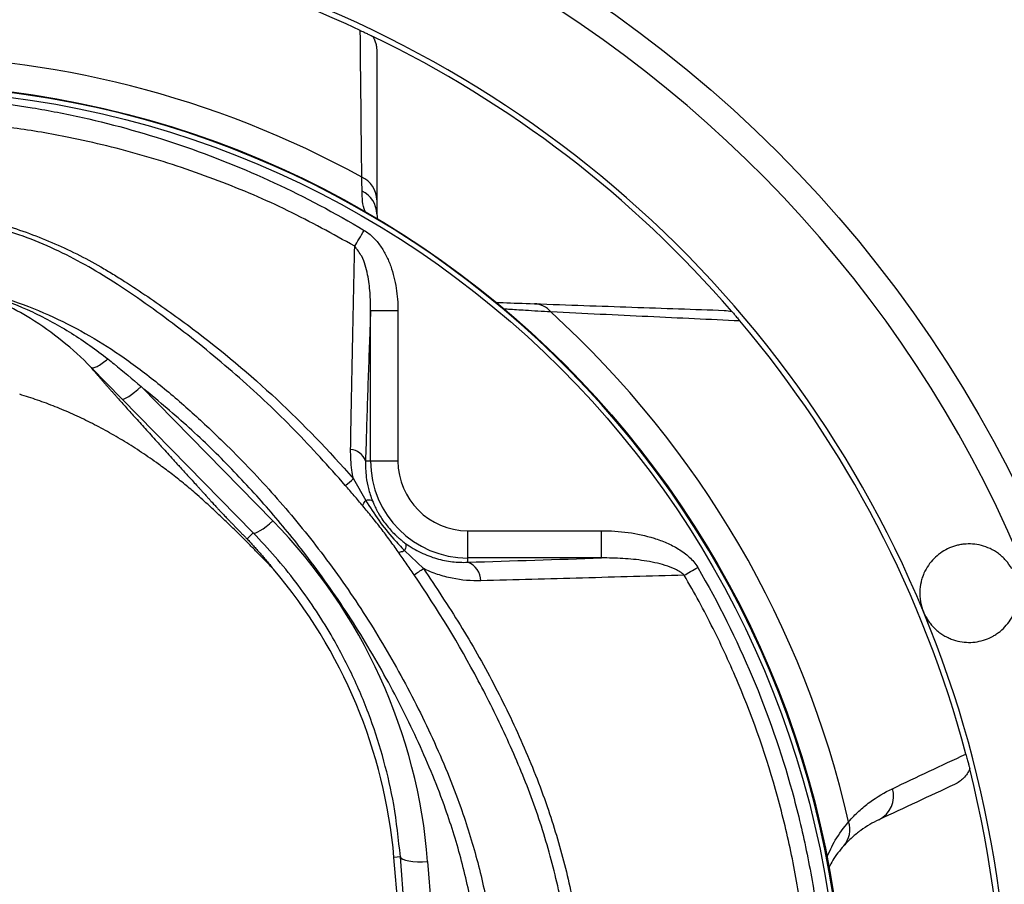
# Model space of a CAD drawing. Header units: millimetres. Extents: x 1924 to 3362, y 1692 to 3130.
# Tile 7 of 9: x 2692 to 3052, y 2468 to 2785. Entities that reach past the tile are written whole.
import ezdxf

# ---------------------------------------------------------------- set-up
doc = ezdxf.new("R2010")
doc.units = ezdxf.units.MM
doc.header["$LTSCALE"] = 2

msp = doc.modelspace()

# ---------------------------------------------------------------- linework, layer by layer
at = {"color": 7, "linetype": 'Continuous', "lineweight": 25}
for p, q in [((2822.29, 2713.56), (2822.56, 2711.35)), ((2820.05, 2623.21), (2820.05, 2678.19)), ((2820.05, 2678.19), (2830.04, 2678.19)), ((2830.04, 2678.19), (2830.04, 2623.21)), ((2729.06, 2645.92), (2717.86, 2657.36)), ((2736.15, 2650.38), (2784.25, 2601.34)), ((2777.16, 2596.88), (2729.06, 2645.92)), ((2818.19, 2623.21), (2820.05, 2623.21)), ((2820.05, 2623.21), (2830.04, 2623.21)), ((2813.74, 2616.73), (2818.27, 2608.8)), ((2777.16, 2596.88), (2774.94, 2594.67)), ((2855.55, 2587.72), (2855.55, 2597.7)), ((2855.55, 2597.7), (2904.51, 2597.7)), ((2904.51, 2587.72), (2904.51, 2597.7)), ((2832.49, 2590.46), (2839.34, 2583.85)), ((2855.55, 2586.16), (2855.55, 2587.72)), ((2904.51, 2587.72), (2855.55, 2587.72)), ((2830.95, 2478.45), (2828.59, 2478.24)), ((2840.11, 2346.53), (2828.59, 2478.24)), ((2840.61, 2354.85), (2830.95, 2478.45)), ((2840.91, 2476.73), (2850.56, 2353.13))]:
    msp.add_line(p, q, dxfattribs=at)
at = {"color": 7, "linetype": 'Continuous', "lineweight": 25, "flags": 128}
for points in [[(2814.26, 2701.73), (2814.62, 2702.34), (2815.01, 2702.99), (2815.43, 2703.69), (2815.86, 2704.41), (2816.31, 2705.17), (2816.78, 2705.94), (2817.25, 2706.73), (2817.72, 2707.52)], [(2729.06, 2645.92), (2729.43, 2645.84), (2729.99, 2645.96), (2730.72, 2646.28), (2731.61, 2646.79), (2732.62, 2647.48), (2733.74, 2648.32), (2734.93, 2649.3), (2736.15, 2650.38)], [(2777.16, 2596.88), (2777.52, 2596.8), (2778.08, 2596.92), (2778.81, 2597.24), (2779.7, 2597.75), (2780.72, 2598.43), (2781.84, 2599.28), (2783.03, 2600.25), (2784.25, 2601.34)], [(2934.7, 2581.41), (2935.26, 2581.73), (2935.83, 2582.06), (2936.43, 2582.41), (2937.05, 2582.77), (2937.68, 2583.14), (2938.33, 2583.52), (2938.98, 2583.9), (2939.63, 2584.28)], [(2830.95, 2478.45), (2831.24, 2477.99), (2831.87, 2477.57), (2832.82, 2477.22), (2834.06, 2476.94), (2835.55, 2476.75), (2837.22, 2476.65), (2839.03, 2476.64), (2840.91, 2476.73)]]:
    msp.add_lwpolyline(points, dxfattribs=at)
at = {"color": 7, "linetype": 'Continuous', "lineweight": 25}
for radius in [719, 685, 681.7, 674, 670, 654, 460, 350, 348]:
    msp.add_circle((2643.42, 2411.08), radius, dxfattribs=at)
for centre, radius, start, end in [((2643.42, 2411.08), 650, 28.40513, 70.74417), ((2643.42, 2411.08), 450, 287.9297, 252.0703), ((2643.42, 2411.08), 408, 64.9307, 115.0693), ((2643.42, 2411.08), 410, 328.415, 80.1696), ((2643.42, 2411.08), 408, 40.832, 64.2108), ((2643.42, 2411.08), 360.4, 61.2374, 118.7626), ((2643.42, 2411.08), 349.74, 92.5601, 87.4399), ((2813.05, 2718.58), 9.24, 0.9796, 65.8307), ((2812.92, 2713.43), 9.37, 0.7559, 64.5546), ((2879.53, 2672.42), 8.28, 39.4486, 87.2811), ((2643.42, 2411.08), 360.4, 12.8533, 47.7097), ((2643.42, 2411.08), 408, 14.9079, 40.1967), ((2812.08, 2620.98), 6.5, 20.0754, 84.2615), ((2855.55, 2623.21), 35.5, 180, 270), ((2855.55, 2623.21), 25.51, 180, 270), ((2715.78, 2730.98), 150.5, 309.1571, 310.6126), ((2852.9, 2579.17), 7.48, 1.5824, 69.2577), ((2641.31, 2461.86), 188, 5, 40.3633), ((2693.46, 2795.56), 257.1, 303.6574, 304.569), ((2643.42, 2411.08), 408, 345.8773, 14.1227), ((3001.63, 2500.61), 9.6, 296.3617, 16.7351), ((2986.21, 2488.41), 9.04, 318.9747, 18.3413)]:
    msp.add_arc(centre, radius, start, end, dxfattribs=at)
msp.add_ellipse((2641.31, 2461.14), major_axis=(0, 200.22), ratio=0.999956, start_param=4.79033, end_param=5.488054, dxfattribs=at)
for points in [[(2816.84, 2727.01), (2816.63, 2745.18), (2816.45, 2763.02), (2816.29, 2780.64)], [(2822.29, 2773.03), (2822.29, 2755.17), (2822.29, 2737.12), (2822.29, 2718.74)], [(2816.95, 2721.9), (2816.91, 2723.52), (2816.88, 2725.22), (2816.84, 2727.01)], [(2822.29, 2718.74), (2822.29, 2716.92), (2822.29, 2715.2), (2822.29, 2713.56)], [(2949.34, 2678.27), (2950.29, 2678.24), (2951.21, 2678.1), (2952.12, 2677.85)], [(2855.55, 2586.16), (2871.87, 2586.68), (2888.21, 2587.2), (2904.51, 2587.72)], [(3010.82, 2503.37), (3019.79, 2507.61), (3028.74, 2511.83), (3037.69, 2516.04)], [(3033.57, 2504.92), (3024.35, 2500.62), (3015.13, 2496.32), (3005.89, 2492.01)]]:
    msp.add_open_spline(points, degree=3, dxfattribs=at)
for points, knots in [([(2816.29, 2780.64), (2816.61, 2780.5), (2816.91, 2780.35), (2817.51, 2780.07), (2817.79, 2779.94), (2818.31, 2779.7), (2818.55, 2779.58), (2818.98, 2779.38), (2819.17, 2779.28), (2819.72, 2779.02), (2820.01, 2778.88), (2820.52, 2778.64), (2820.74, 2778.53), (2820.92, 2778.44)], [0, 0, 0, 0, 0.125, 0.125, 0.25, 0.25, 0.375, 0.375, 0.5, 0.5, 0.75, 0.75, 1, 1, 1, 1]), ([(2820.92, 2778.44), (2821.38, 2777.61), (2821.72, 2776.74), (2822.06, 2775.38), (2822.15, 2774.91), (2822.27, 2773.97), (2822.29, 2773.5), (2822.29, 2773.03)], [0, 0, 0, 0, 0.5, 0.5, 0.75, 0.75, 1, 1, 1, 1]), ([(2677.81, 2754.87), (2684.02, 2754.21), (2690.2, 2753.37), (2699.44, 2751.85), (2702.51, 2751.29), (2708.64, 2750.11), (2711.7, 2749.47), (2726.92, 2746.07), (2738.84, 2742.69), (2762.19, 2734.7), (2773.63, 2730.11), (2796.04, 2719.73), (2807.01, 2713.94), (2817.72, 2707.52)], [0, 0, 0, 0, 0.125, 0.125, 0.1875, 0.1875, 0.25, 0.25, 0.5, 0.5, 0.75, 0.75, 1, 1, 1, 1]), ([(2814.26, 2701.73), (2806.17, 2706.2), (2790.01, 2715.14), (2764.25, 2726.09), (2737.5, 2735.1), (2712.42, 2741.25), (2695.13, 2744.22), (2687.15, 2745.27), (2685.92, 2745.43)], [0, 0, 0, 0, 0.202931, 0.405864, 0.61444, 0.823014, 0.972808, 1, 1, 1, 1]), ([(2810.81, 2614.28), (2804.69, 2621.14), (2792.45, 2634.87), (2772.19, 2653.92), (2750.59, 2671.67), (2732, 2685.01), (2717.06, 2694.32), (2706.04, 2700.05), (2694.54, 2705.02), (2686.52, 2707.54), (2682.5, 2708.8)], [0, 0, 0, 0, 0.171013, 0.342029, 0.516456, 0.690886, 0.767298, 0.843692, 0.921851, 1, 1, 1, 1]), ([(2684.49, 2709.92), (2691, 2708.05), (2697.33, 2705.78), (2709.65, 2700.5), (2715.65, 2697.49), (2722.94, 2693.3), (2724.39, 2692.44), (2727.27, 2690.67), (2728.69, 2689.77), (2732.97, 2687.04), (2735.78, 2685.18), (2744.16, 2679.52), (2749.62, 2675.61), (2765.68, 2663.49), (2775.93, 2654.88), (2795.52, 2636.61), (2804.87, 2626.94), (2813.74, 2616.73)], [0, 0, 0, 0, 0.125, 0.125, 0.25, 0.25, 0.28125, 0.28125, 0.3125, 0.3125, 0.375, 0.375, 0.5, 0.5, 0.75, 0.75, 1, 1, 1, 1]), ([(2817.72, 2707.52), (2818.93, 2706.8), (2820.01, 2705.94), (2821.48, 2704.49), (2821.95, 2703.98), (2822.84, 2702.91), (2823.27, 2702.35), (2824.46, 2700.65), (2825.16, 2699.46), (2826.39, 2696.99), (2826.93, 2695.72), (2828.35, 2691.79), (2828.99, 2689.12), (2829.84, 2683.7), (2830.04, 2680.96), (2830.04, 2678.19)], [0, 0, 0, 0, 0.125, 0.125, 0.1875, 0.1875, 0.25, 0.25, 0.375, 0.375, 0.5, 0.5, 0.75, 0.75, 1, 1, 1, 1]), ([(2812.74, 2627.45), (2812.89, 2635.75), (2813.21, 2652.36), (2813.7, 2676.19), (2814.05, 2692.45), (2814.23, 2700.83), (2814.26, 2701.73)], [0, 0, 0, 0, 0.320705, 0.641324, 0.961688, 1, 1, 1, 1]), ([(2820.05, 2678.19), (2820.04, 2680.38), (2820, 2684.78), (2819.04, 2691.44), (2817.55, 2697.43), (2815.17, 2700.53), (2814.26, 2701.73)], [0, 0, 0, 0, 0.26616, 0.534959, 0.820437, 1, 1, 1, 1]), ([(2717.86, 2657.36), (2717.86, 2657.36), (2714.49, 2661.03), (2707.51, 2667.15), (2696.65, 2675.06), (2685.76, 2680.9), (2675.88, 2684.87), (2669.12, 2686.76), (2665.89, 2687.48), (2665.56, 2687.56), (2665.4, 2687.59), (2665.32, 2687.61), (2665.29, 2687.62), (2665.28, 2687.62), (2665.28, 2687.62), (2665.28, 2687.62), (2665.28, 2687.62)], [0, 0, 0, 0, 0.000002, 0.231557, 0.462978, 0.648909, 0.834815, 0.981819, 0.99129, 0.996027, 0.998397, 0.999589, 0.999894, 0.99996, 0.999994, 1, 1, 1, 1]), ([(2665.29, 2687.62), (2665.29, 2687.62), (2665.31, 2687.61), (2665.33, 2687.61), (2665.34, 2687.61), (2665.37, 2687.6), (2665.39, 2687.6), (2665.45, 2687.59), (2665.5, 2687.58), (2665.62, 2687.56), (2665.71, 2687.54), (2665.96, 2687.5), (2666.13, 2687.47), (2666.64, 2687.37), (2666.97, 2687.31), (2667.98, 2687.11), (2668.65, 2686.98), (2670.66, 2686.55), (2672, 2686.25), (2675.99, 2685.26), (2678.62, 2684.51), (2686.41, 2682.02), (2691.47, 2680.02), (2698.87, 2676.54), (2701.3, 2675.31), (2706.07, 2672.7), (2708.41, 2671.33), (2715.29, 2667.01), (2719.71, 2663.88), (2723.99, 2660.51)], [0, 0, 0, 0, 0.000488, 0.000488, 0.000977, 0.000977, 0.001953, 0.001953, 0.003906, 0.003906, 0.007812, 0.007812, 0.015625, 0.015625, 0.03125, 0.03125, 0.0625, 0.0625, 0.125, 0.125, 0.25, 0.25, 0.5, 0.5, 0.625, 0.625, 0.75, 0.75, 1, 1, 1, 1]), ([(2820.05, 2678.19), (2819.96, 2675.73), (2819.58, 2665.7), (2818.93, 2647.61), (2818.44, 2631.34), (2818.19, 2623.21)], [0, 0, 0, 0, 0.139351, 0.569671, 1, 1, 1, 1]), ([(2865.73, 2681.19), (2866.66, 2681.16), (2870.74, 2681.02), (2875.92, 2680.83), (2879.92, 2680.69)], [0, 0, 0, 0, 0.225892, 1, 1, 1, 1]), ([(2879.92, 2680.69), (2892.21, 2680.27), (2904.05, 2679.85), (2927.11, 2679.05), (2938.34, 2678.65), (2949.34, 2678.27)], [0, 0, 0, 0, 0.5, 0.5, 1, 1, 1, 1]), ([(2955.06, 2674.41), (2944.11, 2674.92), (2932.94, 2675.44), (2909.97, 2676.53), (2898.17, 2677.1), (2885.93, 2677.68)], [0, 0, 0, 0, 0.5, 0.5, 1, 1, 1, 1]), ([(2952.12, 2677.85), (2952.21, 2677.75), (2952.31, 2677.63), (2952.59, 2677.31), (2952.76, 2677.11), (2953.21, 2676.59), (2953.49, 2676.26), (2954.03, 2675.63), (2954.23, 2675.4), (2954.63, 2674.92), (2954.85, 2674.66), (2955.06, 2674.41)], [0, 0, 0, 0, 0.25, 0.25, 0.5, 0.5, 0.75, 0.75, 0.875, 0.875, 1, 1, 1, 1]), ([(2717.86, 2657.36), (2718.04, 2657.22), (2718.33, 2657.19), (2719.08, 2657.35), (2719.55, 2657.53), (2720.63, 2658.08), (2721.25, 2658.46), (2722.56, 2659.37), (2723.27, 2659.91), (2723.99, 2660.51)], [0, 0, 0, 0, 0.25, 0.25, 0.5, 0.5, 0.75, 0.75, 1, 1, 1, 1]), ([(2723.99, 2660.51), (2724.76, 2659.9), (2728.89, 2656.62), (2732.89, 2653.18), (2736.15, 2650.38)], [0, 0, 0, 0, 0.186591, 1, 1, 1, 1]), ([(2717.86, 2657.36), (2718.05, 2657.14), (2718.43, 2656.7), (2719.01, 2656.01), (2719.62, 2655.31), (2720.24, 2654.59), (2720.89, 2653.85), (2721.55, 2653.09), (2722.23, 2652.31), (2722.93, 2651.51), (2723.65, 2650.69), (2724.39, 2649.85), (2725.14, 2648.99), (2725.92, 2648.12), (2726.72, 2647.22), (2728.27, 2645.47), (2730.73, 2642.71), (2734.26, 2638.77), (2738.17, 2634.43), (2741.43, 2630.83), (2744, 2628), (2745.86, 2625.95), (2748.09, 2623.5), (2750.68, 2620.65), (2753.63, 2617.4), (2755.98, 2614.82), (2757.6, 2613.03), (2758.42, 2612.13), (2759.32, 2611.14), (2760.21, 2610.16), (2761.02, 2609.25), (2761.73, 2608.47), (2762.36, 2607.77), (2762.92, 2607.16), (2763.42, 2606.62), (2763.84, 2606.16), (2764.18, 2605.79), (2764.49, 2605.45), (2764.81, 2605.11), (2765.19, 2604.71), (2765.63, 2604.25), (2766.12, 2603.74), (2766.67, 2603.17), (2767.27, 2602.54), (2767.93, 2601.86), (2768.64, 2601.12), (2769.46, 2600.28), (2770.34, 2599.36), (2771.29, 2598.39), (2772.22, 2597.44), (2773.13, 2596.5), (2774.04, 2595.58), (2774.64, 2594.97), (2774.94, 2594.67)], [0, 0, 0, 0, 0.014704, 0.029556, 0.044557, 0.05971, 0.075015, 0.090474, 0.106088, 0.121858, 0.137786, 0.153872, 0.170118, 0.186525, 0.203094, 0.219826, 0.282441, 0.349841, 0.422063, 0.499138, 0.525545, 0.558172, 0.597019, 0.642087, 0.693376, 0.750886, 0.763599, 0.778025, 0.794165, 0.81202, 0.825981, 0.838522, 0.849644, 0.859348, 0.867636, 0.874512, 0.879981, 0.883799, 0.888088, 0.892873, 0.89817, 0.903991, 0.910347, 0.917245, 0.92469, 0.932686, 0.941238, 0.951698, 0.961868, 0.971763, 0.981404, 0.990809, 1, 1, 1, 1]), ([(2850.56, 2353.13), (2852.1, 2358.43), (2855.18, 2369.02), (2858.32, 2385.38), (2860.32, 2402.02), (2861.06, 2419.7), (2860.3, 2438.22), (2857.82, 2457.61), (2853.61, 2476.91), (2847.07, 2497.97), (2837.86, 2520.34), (2825.93, 2544.02), (2812.22, 2567.04), (2797.71, 2587.57), (2783, 2605.59), (2768.42, 2621.37), (2752.9, 2636.45), (2741.74, 2645.74), (2736.15, 2650.38)], [0, 0, 0, 0, 0.049163, 0.098327, 0.148545, 0.198762, 0.256365, 0.313971, 0.373236, 0.432505, 0.510301, 0.588127, 0.667778, 0.747427, 0.810116, 0.872806, 0.936405, 1, 1, 1, 1]), ([(2784.55, 2583.61), (2783.56, 2584.65), (2781.62, 2586.67), (2778.76, 2589.61), (2776.03, 2592.39), (2773.41, 2595.01), (2770.92, 2597.48), (2768.14, 2600.18), (2765.11, 2603.07), (2761.86, 2606.11), (2758.82, 2608.88), (2755.45, 2611.88), (2751.6, 2615.13), (2747.12, 2618.68), (2743.05, 2621.7), (2739.44, 2624.25), (2736.35, 2626.34), (2733.25, 2628.35), (2730.14, 2630.29), (2727.01, 2632.15), (2723.87, 2633.94), (2720.72, 2635.64), (2717.56, 2637.28), (2714.38, 2638.83), (2711.19, 2640.31), (2707.98, 2641.71), (2704.77, 2643.04), (2701.54, 2644.29), (2698.29, 2645.46), (2695.04, 2646.57), (2692.85, 2647.24), (2691.76, 2647.57)], [0, 0, 0, 0, 0.037662, 0.073593, 0.107793, 0.140264, 0.171008, 0.200027, 0.242046, 0.281061, 0.317074, 0.350093, 0.399654, 0.449657, 0.500151, 0.5331, 0.565762, 0.598149, 0.630273, 0.662147, 0.693782, 0.725192, 0.75639, 0.787389, 0.818204, 0.848847, 0.879333, 0.909677, 0.939893, 0.969996, 1, 1, 1, 1]), ([(2813.74, 2616.73), (2813.54, 2617.77), (2812.85, 2621.4), (2812.78, 2624.93), (2812.74, 2627.45)], [0, 0, 0, 0, 0.285476, 1, 1, 1, 1]), ([(2818.19, 2623.21), (2818.21, 2621.27), (2818.23, 2617.99), (2819.19, 2613.06), (2820.15, 2610.07), (2820.76, 2608.54), (2820.79, 2608.47)], [0, 0, 0, 0, 0.412003, 0.695599, 0.986213, 1, 1, 1, 1]), ([(2817.22, 2606.75), (2816.17, 2608), (2815.11, 2609.25), (2812.97, 2611.76), (2811.89, 2613.01), (2810.81, 2614.28)], [0, 0, 0, 0, 0.5, 0.5, 1, 1, 1, 1]), ([(2817.22, 2606.75), (2817.19, 2606.93), (2817.27, 2607.21), (2817.62, 2607.9), (2817.9, 2608.32), (2818.27, 2608.8)], [0, 0, 0, 0, 0.5, 0.5, 1, 1, 1, 1]), ([(2830.13, 2589.97), (2829.13, 2591.4), (2828.11, 2592.83), (2826.03, 2595.68), (2824.96, 2597.09), (2822.79, 2599.91), (2821.69, 2601.31), (2819.47, 2604.05), (2818.35, 2605.41), (2817.22, 2606.75)], [0, 0, 0, 0, 0.25, 0.25, 0.5, 0.5, 0.75, 0.75, 1, 1, 1, 1]), ([(2820.79, 2608.47), (2820.65, 2608.66), (2820.36, 2608.79), (2819.51, 2608.9), (2818.94, 2608.89), (2818.27, 2608.8)], [0, 0, 0, 0, 0.5, 0.5, 1, 1, 1, 1]), ([(2818.27, 2608.8), (2819.81, 2606.35), (2822.91, 2601.41), (2827.78, 2595.33), (2831.16, 2591.84), (2832.49, 2590.46)], [0, 0, 0, 0, 0.3738774, 0.7521107, 1, 1, 1, 1]), ([(2820.79, 2608.47), (2820.89, 2608.24), (2821.07, 2607.79), (2821.34, 2607.19), (2821.57, 2606.69), (2821.9, 2606), (2822.33, 2605.14), (2823.12, 2603.71), (2824.19, 2601.97), (2825.68, 2599.92), (2827.31, 2597.98), (2828.73, 2596.52), (2829.94, 2595.4), (2830.78, 2594.67), (2831.75, 2593.88), (2832.4, 2593.39), (2832.82, 2593.07)], [0, 0, 0, 0, 0.0397285, 0.0737555, 0.1020769, 0.1246898, 0.1908081, 0.2488422, 0.373224, 0.4985652, 0.6231775, 0.7486728, 0.8068595, 0.8742685, 0.9190782, 1, 1, 1, 1]), ([(2830.95, 2478.45), (2830.27, 2484.85), (2829.01, 2496.64), (2825.11, 2513.54), (2820.14, 2529.29), (2813.7, 2544.71), (2806.66, 2558.12), (2799.56, 2569.5), (2792.74, 2579.03), (2785.33, 2588.23), (2779.88, 2594), (2777.16, 2596.88)], [0, 0, 0, 0, 0.146285, 0.269867, 0.393449, 0.520648, 0.647844, 0.735225, 0.822605, 0.911303, 1, 1, 1, 1]), ([(2904.51, 2597.7), (2907.78, 2597.7), (2911.01, 2597.49), (2917.41, 2596.61), (2920.57, 2595.94), (2925.24, 2594.48), (2926.78, 2593.91), (2929.77, 2592.61), (2931.22, 2591.87), (2934.02, 2590.15), (2935.33, 2589.18), (2937.12, 2587.52), (2937.69, 2586.93), (2938.74, 2585.66), (2939.22, 2584.99), (2939.63, 2584.28)], [0, 0, 0, 0, 0.25, 0.25, 0.5, 0.5, 0.625, 0.625, 0.75, 0.75, 0.875, 0.875, 0.9375, 0.9375, 1, 1, 1, 1]), ([(2774.94, 2594.67), (2775.12, 2594.47), (2775.49, 2594.08), (2776.05, 2593.46), (2776.62, 2592.83), (2777.21, 2592.19), (2777.8, 2591.53), (2778.41, 2590.85), (2779.02, 2590.15), (2779.63, 2589.46), (2780.39, 2588.59), (2781.42, 2587.4), (2782.86, 2585.69), (2783.94, 2584.36), (2784.55, 2583.61)], [0, 0, 0, 0, 0.061077, 0.12251, 0.184317, 0.246519, 0.309134, 0.372181, 0.435678, 0.499644, 0.56001, 0.663535, 0.810207, 1, 1, 1, 1]), ([(2832.82, 2593.07), (2832.98, 2592.89), (2833.03, 2592.57), (2832.91, 2591.68), (2832.75, 2591.12), (2832.49, 2590.46)], [0, 0, 0, 0, 0.5, 0.5, 1, 1, 1, 1]), ([(2832.82, 2593.07), (2833.73, 2592.41), (2834.66, 2591.79), (2836.53, 2590.68), (2837.47, 2590.17), (2839.37, 2589.26), (2840.33, 2588.85), (2842.26, 2588.11), (2843.23, 2587.79), (2846.14, 2586.96), (2848.05, 2586.59), (2851.83, 2586.15), (2853.7, 2586.09), (2855.55, 2586.16)], [0, 0, 0, 0, 0.125, 0.125, 0.25, 0.25, 0.375, 0.375, 0.5, 0.5, 0.75, 0.75, 1, 1, 1, 1]), ([(3054.47, 2583.8), (3053.83, 2584.91), (3053.1, 2585.93), (3051.86, 2587.31), (3051.43, 2587.75), (3050.52, 2588.58), (3050.05, 2588.96), (3049.09, 2589.68), (3048.6, 2590.01), (3047.59, 2590.61), (3047.07, 2590.89), (3045.5, 2591.63), (3044.44, 2592.01), (3042.29, 2592.57), (3041.2, 2592.74), (3039.06, 2592.9), (3038.01, 2592.88), (3036.44, 2592.72), (3035.92, 2592.64), (3034.89, 2592.44), (3034.39, 2592.32), (3032.9, 2591.89), (3031.94, 2591.53), (3030.09, 2590.63), (3029.19, 2590.1), (3027.51, 2588.89), (3026.72, 2588.22), (3025.26, 2586.73), (3024.58, 2585.91), (3023.35, 2584.11), (3022.82, 2583.15), (3022.14, 2581.62), (3021.94, 2581.09), (3021.58, 2580.01), (3021.42, 2579.44), (3021.03, 2577.73), (3020.88, 2576.55), (3020.83, 2574.72), (3020.85, 2574.1), (3020.94, 2572.86), (3021.02, 2572.24), (3021.25, 2571.01), (3021.39, 2570.4), (3021.75, 2569.18), (3021.97, 2568.57), (3022.21, 2567.98)], [0, 0, 0, 0, 0.0625, 0.0625, 0.09375, 0.09375, 0.125, 0.125, 0.15625, 0.15625, 0.1875, 0.1875, 0.25, 0.25, 0.3125, 0.3125, 0.375, 0.375, 0.40625, 0.40625, 0.4375, 0.4375, 0.5, 0.5, 0.5625, 0.5625, 0.625, 0.625, 0.6875, 0.6875, 0.75, 0.75, 0.78125, 0.78125, 0.8125, 0.8125, 0.875, 0.875, 0.90625, 0.90625, 0.9375, 0.9375, 0.96875, 0.96875, 1, 1, 1, 1]), ([(2830.13, 2589.97), (2830.32, 2589.89), (2830.61, 2589.89), (2831.41, 2590.05), (2831.91, 2590.22), (2832.49, 2590.46)], [0, 0, 0, 0, 0.5, 0.5, 1, 1, 1, 1]), ([(2835.95, 2581.56), (2834.97, 2582.98), (2834, 2584.39), (2832.07, 2587.19), (2831.1, 2588.58), (2830.13, 2589.97)], [0, 0, 0, 0, 0.5, 0.5, 1, 1, 1, 1]), ([(2934.7, 2581.41), (2934.23, 2581.88), (2933.7, 2582.28), (2932.59, 2583), (2932.01, 2583.31), (2930.24, 2584.17), (2929, 2584.62), (2926.5, 2585.41), (2925.23, 2585.73), (2922.68, 2586.29), (2921.39, 2586.52), (2917.52, 2587.12), (2914.92, 2587.38), (2909.73, 2587.69), (2907.12, 2587.75), (2904.51, 2587.72)], [0, 0, 0, 0, 0.0625, 0.0625, 0.125, 0.125, 0.25, 0.25, 0.375, 0.375, 0.5, 0.5, 0.75, 0.75, 1, 1, 1, 1]), ([(2835.53, 2246.16), (2845.17, 2257.94), (2853.65, 2270.37), (2864.71, 2289.97), (2868.12, 2296.66), (2872.82, 2306.93), (2874.31, 2310.39), (2876.45, 2315.65), (2877.14, 2317.42), (2878.49, 2320.96), (2879.15, 2322.75), (2882.34, 2331.7), (2884.56, 2338.92), (2888.36, 2353.47), (2889.95, 2360.8), (2892.47, 2375.59), (2893.4, 2383.04), (2894.32, 2394.3), (2894.54, 2398.07), (2894.75, 2403.75), (2894.8, 2405.64), (2894.85, 2409.44), (2894.86, 2411.35), (2894.78, 2420.84), (2894.37, 2428.38), (2892.9, 2443.34), (2891.83, 2450.77), (2889.06, 2465.52), (2887.36, 2472.84), (2884.31, 2483.74), (2883.21, 2487.36), (2880.86, 2494.57), (2879.6, 2498.17), (2876.93, 2505.27), (2875.53, 2508.78), (2872.57, 2515.73), (2871.04, 2519.17), (2866.31, 2529.44), (2862.97, 2536.19), (2852.37, 2556.15), (2844.55, 2569.06), (2835.95, 2581.56)], [0, 0, 0, 0, 0.125, 0.125, 0.1875, 0.1875, 0.21875, 0.21875, 0.234375, 0.234375, 0.25, 0.25, 0.3125, 0.3125, 0.375, 0.375, 0.4375, 0.4375, 0.46875, 0.46875, 0.484375, 0.484375, 0.5, 0.5, 0.5625, 0.5625, 0.625, 0.625, 0.6875, 0.6875, 0.71875, 0.71875, 0.75, 0.75, 0.78125, 0.78125, 0.8125, 0.8125, 0.875, 0.875, 1, 1, 1, 1]), ([(2839.34, 2583.85), (2843.9, 2577.05), (2853.05, 2563.43), (2865.17, 2541.99), (2875.89, 2519.83), (2884.63, 2497.71), (2891.26, 2475.71), (2895.84, 2454), (2898.6, 2431.99), (2899.48, 2409.72), (2898.36, 2387.32), (2895.29, 2364.93), (2890.34, 2342.89), (2883.55, 2321.38), (2874.94, 2300.52), (2864.57, 2280.47), (2852.67, 2261.26), (2843.43, 2249.4), (2838.82, 2243.48)], [0, 0, 0, 0, 0.0669089, 0.1339666, 0.2009692, 0.2678027, 0.3279914, 0.3883953, 0.4487901, 0.5089666, 0.5702386, 0.6317399, 0.6932496, 0.7545331, 0.8157902, 0.8772669, 0.9387433, 1, 1, 1, 1]), ([(2860.38, 2579.37), (2856.9, 2579.28), (2853.39, 2579.57), (2848.99, 2580.48), (2848.1, 2580.69), (2846.33, 2581.17), (2845.44, 2581.44), (2842.79, 2582.33), (2841.05, 2583.04), (2839.34, 2583.85)], [0, 0, 0, 0, 0.5, 0.5, 0.625, 0.625, 0.75, 0.75, 1, 1, 1, 1]), ([(2934.7, 2581.41), (2922.34, 2581.07), (2909.96, 2580.74), (2885.18, 2580.06), (2872.77, 2579.72), (2860.38, 2579.37)], [0, 0, 0, 0, 0.5, 0.5, 1, 1, 1, 1]), ([(2937.64, 2245.85), (2944.86, 2258.7), (2951.16, 2271.88), (2962, 2298.88), (2966.54, 2312.69), (2972.01, 2333.9), (2973.61, 2341.04), (2975.66, 2351.89), (2976.29, 2355.52), (2977.42, 2362.78), (2977.92, 2366.41), (2980.14, 2384.56), (2980.97, 2399.08), (2980.75, 2428.15), (2979.71, 2442.69), (2977.2, 2460.88), (2976.63, 2464.52), (2975.39, 2471.78), (2974.71, 2475.4), (2973.22, 2482.62), (2972.42, 2486.22), (2970.7, 2493.37), (2969.79, 2496.93), (2964.93, 2514.62), (2960.14, 2528.45), (2951.61, 2548.71), (2948.54, 2555.39), (2941.94, 2568.57), (2938.43, 2575.05), (2934.7, 2581.41)], [0, 0, 0, 0, 0.125, 0.125, 0.25, 0.25, 0.3125, 0.3125, 0.34375, 0.34375, 0.375, 0.375, 0.5, 0.5, 0.625, 0.625, 0.65625, 0.65625, 0.6875, 0.6875, 0.71875, 0.71875, 0.75, 0.75, 0.875, 0.875, 0.9375, 0.9375, 1, 1, 1, 1]), ([(2939.63, 2584.28), (2947.2, 2571.29), (2953.83, 2557.98), (2965.32, 2530.7), (2970.17, 2516.74), (2976.09, 2495.31), (2977.83, 2488.09), (2980.11, 2477.13), (2980.81, 2473.46), (2982.09, 2466.07), (2982.67, 2462.35), (2985.27, 2443.81), (2986.36, 2428.98), (2986.62, 2399.35), (2985.8, 2384.53), (2983.55, 2366.03), (2983.04, 2362.33), (2981.9, 2354.93), (2981.26, 2351.23), (2979.18, 2340.16), (2977.56, 2332.87), (2972, 2311.25), (2967.39, 2297.16), (2956.35, 2269.63), (2949.93, 2256.19), (2942.58, 2243.08)], [0, 0, 0, 0, 0.125, 0.125, 0.25, 0.25, 0.3125, 0.3125, 0.34375, 0.34375, 0.375, 0.375, 0.5, 0.5, 0.625, 0.625, 0.65625, 0.65625, 0.6875, 0.6875, 0.75, 0.75, 0.875, 0.875, 1, 1, 1, 1]), ([(3022.21, 2567.98), (3022.7, 2566.8), (3023.3, 2565.69), (3024.38, 2564.13), (3024.77, 2563.63), (3025.57, 2562.69), (3026, 2562.24), (3026.88, 2561.4), (3027.34, 2561.01), (3028.29, 2560.27), (3028.77, 2559.93), (3029.76, 2559.31), (3030.27, 2559.03), (3031.29, 2558.52), (3031.81, 2558.29), (3033.39, 2557.68), (3034.44, 2557.38), (3036.57, 2556.98), (3037.64, 2556.88), (3039.75, 2556.86), (3040.78, 2556.94), (3042.83, 2557.28), (3043.84, 2557.55), (3045.78, 2558.23), (3046.71, 2558.65), (3048.06, 2559.4), (3048.5, 2559.67), (3049.36, 2560.26), (3049.79, 2560.57), (3051.01, 2561.57), (3051.77, 2562.3), (3053.16, 2563.91), (3053.79, 2564.79), (3054.64, 2566.22), (3054.9, 2566.72), (3055.38, 2567.75), (3055.6, 2568.27), (3055.98, 2569.36), (3056.15, 2569.91), (3056.44, 2571.05), (3056.56, 2571.64), (3056.82, 2573.43), (3056.88, 2574.64), (3056.78, 2576.49), (3056.71, 2577.11), (3056.51, 2578.36), (3056.37, 2578.98), (3056.21, 2579.6)], [0, 0, 0, 0, 0.0625, 0.0625, 0.09375, 0.09375, 0.125, 0.125, 0.15625, 0.15625, 0.1875, 0.1875, 0.21875, 0.21875, 0.25, 0.25, 0.3125, 0.3125, 0.375, 0.375, 0.4375, 0.4375, 0.5, 0.5, 0.5625, 0.5625, 0.59375, 0.59375, 0.625, 0.625, 0.6875, 0.6875, 0.75, 0.75, 0.78125, 0.78125, 0.8125, 0.8125, 0.84375, 0.84375, 0.875, 0.875, 0.9375, 0.9375, 0.96875, 0.96875, 1, 1, 1, 1]), ([(3037.69, 2516.04), (3037.78, 2515.7), (3037.87, 2515.36), (3038.04, 2514.71), (3038.12, 2514.4), (3038.27, 2513.82), (3038.34, 2513.55), (3038.47, 2513.06), (3038.53, 2512.83), (3038.69, 2512.19), (3038.79, 2511.82), (3038.95, 2511.17), (3039.02, 2510.89), (3039.09, 2510.63)], [0, 0, 0, 0, 0.125, 0.125, 0.25, 0.25, 0.375, 0.375, 0.5, 0.5, 0.75, 0.75, 1, 1, 1, 1]), ([(3039.09, 2510.63), (3038.83, 2510), (3038.51, 2509.4), (3037.77, 2508.28), (3037.34, 2507.75), (3036.39, 2506.77), (3035.88, 2506.33), (3034.78, 2505.55), (3034.19, 2505.21), (3033.57, 2504.92)], [0, 0, 0, 0, 0.25, 0.25, 0.5, 0.5, 0.75, 0.75, 1, 1, 1, 1]), ([(2994.79, 2491.25), (2996.02, 2492.66), (2997.28, 2493.94), (2999.86, 2496.31), (3001.17, 2497.39), (3005.19, 2500.38), (3007.96, 2502.02), (3010.82, 2503.37)], [0, 0, 0, 0, 0.25, 0.25, 0.5, 0.5, 1, 1, 1, 1]), ([(3005.89, 2492.01), (3003.61, 2490.95), (3001.39, 2489.65), (2998.17, 2487.31), (2997.11, 2486.46), (2995.04, 2484.59), (2994.02, 2483.58), (2993.03, 2482.47)], [0, 0, 0, 0, 0.5, 0.5, 0.75, 0.75, 1, 1, 1, 1]), ([(2993.03, 2482.47), (2991.58, 2480.78), (2989.47, 2478.31), (2988.04, 2475.38), (2987.59, 2474.45)], [0, 0, 0, 0, 0.683749, 1, 1, 1, 1])]:
    msp.add_open_spline(points, degree=3, knots=knots, dxfattribs=at)
at = {"color": 8, "linetype": 'Continuous', "lineweight": 25}
for points, knots in [([(2818.28, 2713.94), (2818.2, 2714.1), (2817.02, 2716.71), (2816.99, 2719.38), (2816.95, 2721.9)], [0, 0, 0, 0, 0.060874, 1, 1, 1, 1]), ([(2665.29, 2687.62), (2669.33, 2686.88), (2677.45, 2685.4), (2690.5, 2681.51), (2703.93, 2676.15), (2717.48, 2669.09), (2730.49, 2660.76), (2743.21, 2651.06), (2755.67, 2640.26), (2769.74, 2626.89), (2785.14, 2610.74), (2801.54, 2590.85), (2816.77, 2569.38), (2830.68, 2546.19), (2842.98, 2521.95), (2852.49, 2498.95), (2859.17, 2477.58), (2863.53, 2457.98), (2866.2, 2437.9), (2867.07, 2417.67), (2866.13, 2397.62), (2863.43, 2377.69), (2858.93, 2357.87), (2853.05, 2339.62), (2846.17, 2323), (2838.63, 2307.98), (2829.81, 2293.29), (2819.83, 2279.14), (2808.19, 2265.39), (2799.85, 2256.35), (2794.95, 2252.16), (2794.92, 2252.14)], [0, 0, 0, 0, 0.022148, 0.044472, 0.073363, 0.10017, 0.127202, 0.157194, 0.187229, 0.217255, 0.263349, 0.309443, 0.358779, 0.408117, 0.458578, 0.50902, 0.545827, 0.582632, 0.620478, 0.658324, 0.695181, 0.732039, 0.770009, 0.807978, 0.838306, 0.869568, 0.900829, 0.932805, 0.964781, 0.999807, 1, 1, 1, 1]), ([(2885.93, 2677.68), (2882.79, 2677.87), (2877.29, 2678.2), (2871.63, 2678.55), (2869.16, 2678.7), (2868.53, 2678.73)], [0, 0, 0, 0, 0.499709, 0.873433, 1, 1, 1, 1]), ([(2986.77, 2478.03), (2987.76, 2480.25), (2989.88, 2485.05), (2993.07, 2489.08), (2994.79, 2491.25)], [0, 0, 0, 0, 0.462502, 1, 1, 1, 1])]:
    msp.add_open_spline(points, degree=3, knots=knots, dxfattribs=at)

doc.saveas('drawing.dxf')
